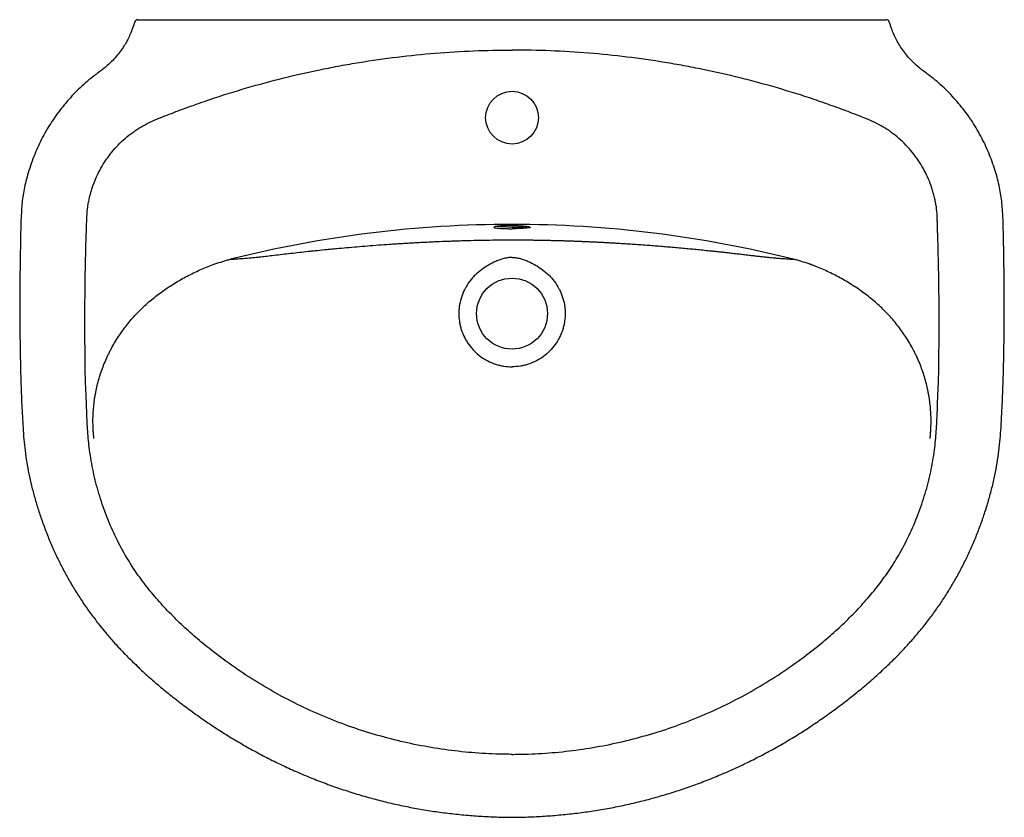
# Model space of a CAD drawing. Header units: millimetres. Extents: x 3472.543 to 3473.196, y 2303.222 to 2303.751.
import ezdxf

# ---------------------------------------------------------------- set-up
doc = ezdxf.new("R2010")
doc.units = ezdxf.units.MM
doc.layers.add('SANINDUSA', color=3, linetype='Continuous')

msp = doc.modelspace()

# ---------------------------------------------------------------- linework, layer by layer
at = {"layer": 'SANINDUSA'}
msp.add_line((3472.6213, 2303.75064), (3473.11762, 2303.75064), dxfattribs=at)
for centre, radius in [((3472.86946, 2303.68564), 0.0175), ((3472.86946, 2303.55564), 0.0235)]:
    msp.add_circle(centre, radius, dxfattribs=at)
for centre, radius, start, end in [((3472.6214, 2303.74836), 0.00229, 92.36484, 163.27712), ((3473.11753, 2303.74837), 0.00227, 22.23155, 87.73727), ((3472.86949, 2302.84971), 0.76513, 90.00227, 104.11516), ((3472.86943, 2302.84971), 0.76513, 75.88484, 89.99773)]:
    msp.add_arc(centre, radius, start, end, dxfattribs=at)
for points, knots in [([(3472.61921, 2303.74902), (3472.61914, 2303.74877), (3472.61865, 2303.74704), (3472.61758, 2303.74406), (3472.61602, 2303.74019), (3472.61425, 2303.7366), (3472.61217, 2303.73311), (3472.60974, 2303.72956), (3472.607, 2303.72611), (3472.60411, 2303.72296), (3472.60119, 2303.72017), (3472.59828, 2303.71782), (3472.59631, 2303.71636), (3472.59535, 2303.71565)], [0, 0, 0, 0, 0.017935, 0.129018, 0.227156, 0.317056, 0.415433, 0.518529, 0.6251, 0.731452, 0.824521, 0.914196, 1, 1, 1, 1]), ([(3473.14357, 2303.71565), (3473.14256, 2303.71639), (3473.1405, 2303.71792), (3473.13749, 2303.72039), (3473.13455, 2303.72323), (3473.13169, 2303.72638), (3473.12897, 2303.72985), (3473.1265, 2303.73348), (3473.12436, 2303.73717), (3473.12257, 2303.74094), (3473.12102, 2303.74493), (3473.12006, 2303.74772), (3473.11963, 2303.74922), (3473.11963, 2303.74923)], [0, 0, 0, 0, 0.08945, 0.182931, 0.277287, 0.380993, 0.48611, 0.591376, 0.694033, 0.789988, 0.888541, 0.999292, 1, 1, 1, 1]), ([(3472.58631, 2303.5382), (3472.5862, 2303.55502), (3472.58632, 2303.57185), (3472.58684, 2303.59706), (3472.58707, 2303.60546), (3472.5874, 2303.61491), (3472.58744, 2303.61596), (3472.58751, 2303.61806), (3472.58755, 2303.61911), (3472.58768, 2303.62226), (3472.58782, 2303.62435), (3472.58825, 2303.62748), (3472.58844, 2303.62852), (3472.58886, 2303.6306), (3472.5891, 2303.63164), (3472.58961, 2303.63372), (3472.58988, 2303.63475), (3472.59047, 2303.63682), (3472.59078, 2303.63786), (3472.59244, 2303.64296), (3472.5941, 2303.64689), (3472.59709, 2303.65253), (3472.59817, 2303.65437), (3472.59991, 2303.65707), (3472.60052, 2303.65796), (3472.60176, 2303.65972), (3472.6024, 2303.66058), (3472.60569, 2303.66482), (3472.60858, 2303.66795), (3472.61331, 2303.67224), (3472.61495, 2303.67361), (3472.61752, 2303.67556), (3472.61839, 2303.67619), (3472.62016, 2303.67742), (3472.62106, 2303.67801), (3472.62378, 2303.67971), (3472.62564, 2303.68075), (3472.62943, 2303.68267), (3472.63136, 2303.68355), (3472.63527, 2303.68521), (3472.63724, 2303.686), (3472.6412, 2303.68754), (3472.64318, 2303.68831), (3472.64914, 2303.69058), (3472.65313, 2303.69206), (3472.66114, 2303.69494), (3472.66515, 2303.69634), (3472.67724, 2303.70041), (3472.68535, 2303.70296), (3472.70168, 2303.70773), (3472.7099, 2303.70995), (3472.72641, 2303.71405), (3472.7347, 2303.71593), (3472.7472, 2303.7185), (3472.75138, 2303.71931), (3472.75975, 2303.72085), (3472.76393, 2303.72158), (3472.78488, 2303.72501), (3472.8017, 2303.72706), (3472.83548, 2303.7298), (3472.85244, 2303.73049), (3472.86946, 2303.73049)], [0, 0, 0, 0, 0.125, 0.125, 0.1875, 0.1875, 0.195313, 0.195313, 0.203125, 0.203125, 0.21875, 0.21875, 0.226563, 0.226563, 0.234375, 0.234375, 0.242188, 0.242188, 0.25, 0.25, 0.28125, 0.28125, 0.296875, 0.296875, 0.304688, 0.304688, 0.3125, 0.3125, 0.34375, 0.34375, 0.359375, 0.359375, 0.367188, 0.367188, 0.375, 0.375, 0.390625, 0.390625, 0.40625, 0.40625, 0.421875, 0.421875, 0.4375, 0.4375, 0.46875, 0.46875, 0.5, 0.5, 0.5625, 0.5625, 0.625, 0.625, 0.6875, 0.6875, 0.71875, 0.71875, 0.75, 0.75, 0.875, 0.875, 1, 1, 1, 1]), ([(3473.15261, 2303.5382), (3473.15272, 2303.55502), (3473.1526, 2303.57185), (3473.15208, 2303.59706), (3473.15185, 2303.60546), (3473.15152, 2303.61491), (3473.15148, 2303.61596), (3473.15141, 2303.61806), (3473.15137, 2303.61911), (3473.15124, 2303.62226), (3473.1511, 2303.62435), (3473.15067, 2303.62748), (3473.15048, 2303.62852), (3473.15006, 2303.6306), (3473.14982, 2303.63164), (3473.14931, 2303.63372), (3473.14904, 2303.63475), (3473.14845, 2303.63682), (3473.14814, 2303.63786), (3473.14648, 2303.64296), (3473.14482, 2303.64689), (3473.14183, 2303.65253), (3473.14075, 2303.65437), (3473.13901, 2303.65707), (3473.1384, 2303.65796), (3473.13716, 2303.65972), (3473.13652, 2303.66058), (3473.13323, 2303.66482), (3473.13034, 2303.66795), (3473.12561, 2303.67224), (3473.12397, 2303.67361), (3473.1214, 2303.67556), (3473.12053, 2303.67619), (3473.11876, 2303.67742), (3473.11786, 2303.67801), (3473.11514, 2303.67971), (3473.11328, 2303.68075), (3473.10949, 2303.68267), (3473.10756, 2303.68355), (3473.10365, 2303.68521), (3473.10168, 2303.686), (3473.09772, 2303.68754), (3473.09574, 2303.68831), (3473.08978, 2303.69058), (3473.08579, 2303.69206), (3473.07778, 2303.69494), (3473.07377, 2303.69634), (3473.06168, 2303.70041), (3473.05357, 2303.70296), (3473.03724, 2303.70773), (3473.02902, 2303.70995), (3473.01251, 2303.71405), (3473.00422, 2303.71593), (3472.99172, 2303.7185), (3472.98754, 2303.71931), (3472.97917, 2303.72085), (3472.97499, 2303.72158), (3472.95404, 2303.72501), (3472.93722, 2303.72706), (3472.90344, 2303.7298), (3472.88648, 2303.73049), (3472.86946, 2303.73049)], [0, 0, 0, 0, 0.125, 0.125, 0.1875, 0.1875, 0.195312, 0.195312, 0.203125, 0.203125, 0.21875, 0.21875, 0.226562, 0.226562, 0.234375, 0.234375, 0.242187, 0.242187, 0.25, 0.25, 0.28125, 0.28125, 0.296875, 0.296875, 0.304687, 0.304687, 0.3125, 0.3125, 0.34375, 0.34375, 0.359375, 0.359375, 0.367187, 0.367187, 0.375, 0.375, 0.390625, 0.390625, 0.40625, 0.40625, 0.421875, 0.421875, 0.4375, 0.4375, 0.46875, 0.46875, 0.5, 0.5, 0.5625, 0.5625, 0.625, 0.625, 0.6875, 0.6875, 0.71875, 0.71875, 0.75, 0.75, 0.875, 0.875, 1, 1, 1, 1]), ([(3472.59535, 2303.71565), (3472.59437, 2303.71492), (3472.59181, 2303.71299), (3472.58771, 2303.70967), (3472.58314, 2303.70558), (3472.57871, 2303.70118), (3472.57449, 2303.69656), (3472.57052, 2303.69172), (3472.56741, 2303.68758), (3472.56572, 2303.68501), (3472.56517, 2303.68418)], [0, 0, 0, 0, 0.083712, 0.219023, 0.361174, 0.503331, 0.645872, 0.789462, 0.931746, 1, 1, 1, 1]), ([(3473.17375, 2303.68418), (3473.17326, 2303.68493), (3473.17163, 2303.68742), (3473.16858, 2303.69148), (3473.16463, 2303.69633), (3473.16042, 2303.70096), (3473.15598, 2303.70538), (3473.15132, 2303.70958), (3473.14715, 2303.71297), (3473.14452, 2303.71494), (3473.14357, 2303.71565)], [0, 0, 0, 0, 0.06097, 0.20434, 0.347117, 0.489061, 0.632435, 0.775468, 0.918652, 1, 1, 1, 1]), ([(3472.56513, 2303.6842), (3472.56411, 2303.68265), (3472.56194, 2303.67935), (3472.55895, 2303.67408), (3472.55609, 2303.66847), (3472.55352, 2303.66273), (3472.55119, 2303.65676), (3472.54917, 2303.65083), (3472.54749, 2303.64503), (3472.54621, 2303.63959), (3472.54524, 2303.63436), (3472.54459, 2303.62924), (3472.54416, 2303.62371), (3472.54382, 2303.61715), (3472.54362, 2303.60884), (3472.54343, 2303.59537), (3472.54305, 2303.57681), (3472.54301, 2303.55416), (3472.54328, 2303.53216), (3472.54373, 2303.51249), (3472.54435, 2303.49542), (3472.54507, 2303.48236), (3472.54573, 2303.47231), (3472.54655, 2303.46462), (3472.54766, 2303.45701), (3472.54909, 2303.44925), (3472.55086, 2303.44139), (3472.55296, 2303.43341), (3472.5554, 2303.42531), (3472.55821, 2303.41703), (3472.56132, 2303.40875), (3472.56474, 2303.40061), (3472.5684, 2303.39272), (3472.57232, 2303.38501), (3472.57653, 2303.37744), (3472.58101, 2303.37001), (3472.58578, 2303.36273), (3472.59077, 2303.35569), (3472.59557, 2303.34939), (3472.59879, 2303.34554), (3472.6002, 2303.34387)], [0, 0, 0, 0, 0.0155501, 0.0331439, 0.050751, 0.0683561, 0.0857924, 0.1044809, 0.120852, 0.1364333, 0.1512778, 0.1654477, 0.1796651, 0.1977733, 0.2205516, 0.2492761, 0.3107716, 0.3761562, 0.4391695, 0.4951961, 0.5411173, 0.5823969, 0.6048358, 0.625524, 0.6472182, 0.6692574, 0.6917333, 0.7147354, 0.7383615, 0.7627198, 0.7880031, 0.812533, 0.8366987, 0.8608736, 0.8850683, 0.9092986, 0.93358, 0.9579699, 0.9816569, 1, 1, 1, 1]), ([(3473.13871, 2303.34388), (3473.13973, 2303.34508), (3473.14265, 2303.3485), (3473.14711, 2303.35429), (3473.15209, 2303.3612), (3473.1568, 2303.36828), (3473.16131, 2303.37559), (3473.1656, 2303.38316), (3473.16961, 2303.39086), (3473.17333, 2303.39871), (3473.17676, 2303.40668), (3473.17989, 2303.41477), (3473.1828, 2303.42308), (3473.18543, 2303.43152), (3473.18773, 2303.44001), (3473.18964, 2303.44832), (3473.19118, 2303.45648), (3473.19236, 2303.46451), (3473.19319, 2303.47237), (3473.19373, 2303.48063), (3473.19437, 2303.49144), (3473.19496, 2303.50538), (3473.19545, 2303.52281), (3473.19579, 2303.54209), (3473.19592, 2303.56314), (3473.19574, 2303.58514), (3473.19539, 2303.60296), (3473.19515, 2303.61584), (3473.19481, 2303.62297), (3473.19436, 2303.62894), (3473.19371, 2303.63418), (3473.19274, 2303.63945), (3473.19146, 2303.64491), (3473.18983, 2303.65056), (3473.18786, 2303.6564), (3473.18562, 2303.66218), (3473.1831, 2303.66789), (3473.18034, 2303.67342), (3473.17721, 2303.67888), (3473.17502, 2303.68248), (3473.1738, 2303.68421), (3473.1738, 2303.68421)], [0, 0, 0, 0, 0.013209, 0.037683, 0.061278, 0.084625, 0.108957, 0.133248, 0.157512, 0.181767, 0.206029, 0.230285, 0.254425, 0.27984, 0.304377, 0.32816, 0.351318, 0.373966, 0.396206, 0.41753, 0.443398, 0.487005, 0.53446, 0.589601, 0.648648, 0.710882, 0.774071, 0.79805, 0.818897, 0.833915, 0.848211, 0.863152, 0.878803, 0.895212, 0.912416, 0.930486, 0.94714, 0.964711, 0.98231, 0.999925, 1, 1, 1, 1]), ([(3472.85778, 2303.61311), (3472.85767, 2303.61307), (3472.85721, 2303.61292), (3472.85762, 2303.61277), (3472.85793, 2303.61266)], [0, 0, 0, 0, 0.249896, 1, 1, 1, 1]), ([(3472.86946, 2303.61407), (3472.8688, 2303.61407), (3472.86681, 2303.61406), (3472.86358, 2303.61394), (3472.8604, 2303.61369), (3472.85832, 2303.61339), (3472.85794, 2303.61319), (3472.85778, 2303.61311)], [0, 0, 0, 0, 0.117169, 0.357009, 0.59693, 0.836927, 1, 1, 1, 1]), ([(3472.85793, 2303.61266), (3472.85793, 2303.61266), (3472.85808, 2303.61254), (3472.8596, 2303.61235), (3472.86238, 2303.61213), (3472.8659, 2303.612), (3472.86835, 2303.61199), (3472.86946, 2303.61198)], [0, 0, 0, 0, 0.009678, 0.268679, 0.527498, 0.786186, 1, 1, 1, 1]), ([(3472.86946, 2303.61306), (3472.86844, 2303.61307), (3472.86618, 2303.61308), (3472.86302, 2303.6132), (3472.86065, 2303.61335), (3472.85992, 2303.61349), (3472.85967, 2303.61354)], [0, 0, 0, 0, 0.247539, 0.54696, 0.846411, 1, 1, 1, 1]), ([(3472.86946, 2303.61407), (3472.87012, 2303.61407), (3472.87211, 2303.61406), (3472.87534, 2303.61394), (3472.87851, 2303.61369), (3472.8806, 2303.61339), (3472.88098, 2303.61319), (3472.88113, 2303.61311)], [0, 0, 0, 0, 0.117308, 0.357433, 0.597638, 0.83792, 1, 1, 1, 1]), ([(3472.86946, 2303.61306), (3472.87048, 2303.61307), (3472.87274, 2303.61308), (3472.8759, 2303.6132), (3472.87827, 2303.61335), (3472.879, 2303.61349), (3472.87925, 2303.61354)], [0, 0, 0, 0, 0.247539, 0.54696, 0.846411, 1, 1, 1, 1]), ([(3472.881, 2303.61266), (3472.88099, 2303.61266), (3472.88084, 2303.61254), (3472.87932, 2303.61235), (3472.87654, 2303.61213), (3472.87302, 2303.612), (3472.87057, 2303.61199), (3472.86946, 2303.61198)], [0, 0, 0, 0, 0.0108284, 0.2695286, 0.5280466, 0.7864339, 1, 1, 1, 1]), ([(3472.88113, 2303.61311), (3472.88125, 2303.61307), (3472.88171, 2303.61292), (3472.8813, 2303.61277), (3472.881, 2303.61266)], [0, 0, 0, 0, 0.2536559, 1, 1, 1, 1]), ([(3472.6829, 2303.59174), (3472.68353, 2303.59178), (3472.68415, 2303.59181), (3472.68513, 2303.59187), (3472.68546, 2303.59189), (3472.68614, 2303.59193), (3472.68649, 2303.59196), (3472.68754, 2303.59203), (3472.68826, 2303.59208), (3472.68975, 2303.59218), (3472.69051, 2303.59224), (3472.6929, 2303.59242), (3472.69461, 2303.59256), (3472.69751, 2303.59283), (3472.69853, 2303.59293), (3472.70069, 2303.59314), (3472.7018, 2303.59326), (3472.70361, 2303.59345), (3472.70424, 2303.59352), (3472.70558, 2303.59367), (3472.70628, 2303.59375), (3472.70848, 2303.594), (3472.71007, 2303.59419), (3472.71349, 2303.5946), (3472.71532, 2303.59482), (3472.71902, 2303.59526), (3472.72089, 2303.59548), (3472.72657, 2303.59613), (3472.73043, 2303.59656), (3472.73485, 2303.59703), (3472.73534, 2303.59708), (3472.73633, 2303.59718), (3472.73783, 2303.59734), (3472.74142, 2303.59771), (3472.74567, 2303.59814), (3472.74891, 2303.59846), (3472.75106, 2303.59866), (3472.75214, 2303.59876), (3472.75536, 2303.59906), (3472.75756, 2303.59927), (3472.76429, 2303.59986), (3472.76893, 2303.60026), (3472.77843, 2303.60101), (3472.78452, 2303.60146), (3472.7908, 2303.60188), (3472.79332, 2303.60204), (3472.7946, 2303.60212), (3472.79715, 2303.60228), (3472.79843, 2303.60236), (3472.80094, 2303.60251), (3472.80218, 2303.60258), (3472.80463, 2303.60271), (3472.80584, 2303.60278), (3472.80769, 2303.60287), (3472.80831, 2303.60291), (3472.80958, 2303.60297), (3472.81023, 2303.603), (3472.81224, 2303.60311), (3472.81363, 2303.60318), (3472.81641, 2303.60331), (3472.8178, 2303.60337), (3472.82197, 2303.60356), (3472.82475, 2303.60367), (3472.82893, 2303.60383), (3472.83032, 2303.60388), (3472.83311, 2303.60398), (3472.83451, 2303.60402), (3472.84148, 2303.60423), (3472.84707, 2303.60436), (3472.85545, 2303.60448), (3472.85825, 2303.60452), (3472.86385, 2303.60456), (3472.86666, 2303.60457), (3472.86946, 2303.60457)], [0, 0, 0, 0, 0.03125, 0.03125, 0.046875, 0.046875, 0.0625, 0.0625, 0.09375, 0.09375, 0.125, 0.125, 0.1875, 0.1875, 0.21875, 0.21875, 0.25, 0.25, 0.265625, 0.265625, 0.28125, 0.28125, 0.3125, 0.3125, 0.34375, 0.34375, 0.375, 0.375, 0.4375, 0.4375, 0.445312, 0.445312, 0.453125, 0.46875, 0.5, 0.515625, 0.515625, 0.53125, 0.53125, 0.5625, 0.5625, 0.625, 0.625, 0.6875, 0.703125, 0.703125, 0.71875, 0.71875, 0.734375, 0.734375, 0.75, 0.75, 0.765625, 0.765625, 0.773437, 0.773437, 0.78125, 0.78125, 0.796875, 0.796875, 0.8125, 0.8125, 0.84375, 0.84375, 0.859375, 0.859375, 0.875, 0.875, 0.9375, 0.9375, 0.96875, 0.96875, 1, 1, 1, 1]), ([(3472.86946, 2303.60457), (3472.86994, 2303.60457), (3472.8709, 2303.60457), (3472.87234, 2303.60456), (3472.87377, 2303.60456), (3472.8752, 2303.60455), (3472.87662, 2303.60455), (3472.87804, 2303.60454), (3472.87946, 2303.60452), (3472.88087, 2303.60451), (3472.88228, 2303.6045), (3472.88368, 2303.60448), (3472.88508, 2303.60446), (3472.88647, 2303.60444), (3472.88786, 2303.60442), (3472.88924, 2303.60439), (3472.89062, 2303.60437), (3472.892, 2303.60434), (3472.89337, 2303.60431), (3472.89473, 2303.60428), (3472.89609, 2303.60425), (3472.89745, 2303.60422), (3472.89881, 2303.60418), (3472.90015, 2303.60415), (3472.9015, 2303.60411), (3472.90284, 2303.60407), (3472.90417, 2303.60403), (3472.9055, 2303.60399), (3472.90683, 2303.60394), (3472.90815, 2303.6039), (3472.90947, 2303.60385), (3472.91078, 2303.6038), (3472.91209, 2303.60375), (3472.9134, 2303.6037), (3472.9147, 2303.60365), (3472.91599, 2303.6036), (3472.91728, 2303.60355), (3472.91857, 2303.60349), (3472.91985, 2303.60344), (3472.92113, 2303.60338), (3472.9224, 2303.60332), (3472.92367, 2303.60326), (3472.92493, 2303.6032), (3472.92619, 2303.60314), (3472.92745, 2303.60308), (3472.9287, 2303.60301), (3472.92995, 2303.60295), (3472.93119, 2303.60288), (3472.93243, 2303.60282), (3472.93366, 2303.60275), (3472.93489, 2303.60268), (3472.93611, 2303.60261), (3472.93733, 2303.60254), (3472.93855, 2303.60247), (3472.94095, 2303.60233), (3472.94452, 2303.60211), (3472.94924, 2303.60181), (3472.95394, 2303.60149), (3472.9586, 2303.60115), (3472.96324, 2303.6008), (3472.96786, 2303.60043), (3472.97244, 2303.60005), (3472.977, 2303.59966), (3472.98153, 2303.59925), (3472.98604, 2303.59884), (3472.99052, 2303.59841), (3472.99497, 2303.59797), (3472.99865, 2303.59759), (3473.0016, 2303.59729), (3473.00387, 2303.59705), (3473.00623, 2303.5968), (3473.00868, 2303.59653), (3473.01121, 2303.59625), (3473.01424, 2303.59592), (3473.01761, 2303.59553), (3473.02118, 2303.59511), (3473.02438, 2303.59473), (3473.0269, 2303.59442), (3473.02885, 2303.59419), (3473.03035, 2303.59402), (3473.03182, 2303.59385), (3473.03328, 2303.59368), (3473.03471, 2303.59352), (3473.03611, 2303.59337), (3473.0375, 2303.59322), (3473.03886, 2303.59308), (3473.04021, 2303.59295), (3473.04166, 2303.5928), (3473.04325, 2303.59266), (3473.04496, 2303.59251), (3473.04671, 2303.59237), (3473.04848, 2303.59223), (3473.05028, 2303.5921), (3473.05164, 2303.59201), (3473.05262, 2303.59195), (3473.05326, 2303.59191), (3473.05405, 2303.59186), (3473.05499, 2303.5918), (3473.05566, 2303.59176), (3473.05602, 2303.59174)], [0, 0, 0, 0, 0.0061988, 0.0123791, 0.0185411, 0.0246849, 0.0308109, 0.0369194, 0.0430104, 0.0490843, 0.0551414, 0.0611819, 0.0672059, 0.0732139, 0.079206, 0.0851825, 0.0911437, 0.0970897, 0.103021, 0.1089377, 0.1148401, 0.1207285, 0.1266031, 0.1324642, 0.1383122, 0.1441472, 0.1499695, 0.1557795, 0.1615774, 0.1673635, 0.173138, 0.1789013, 0.1846536, 0.1903953, 0.1961266, 0.2018478, 0.2075592, 0.213261, 0.2189537, 0.2246375, 0.2303127, 0.2359795, 0.2416384, 0.2472895, 0.2529333, 0.2585699, 0.2641997, 0.2698231, 0.2754402, 0.2810515, 0.2866572, 0.2922577, 0.2978532, 0.3034441, 0.3090307, 0.3310638, 0.3532038, 0.3754644, 0.3978592, 0.4204015, 0.4431042, 0.4659801, 0.4890415, 0.5123007, 0.5357694, 0.559459, 0.5833809, 0.6075458, 0.6196444, 0.6323533, 0.6456744, 0.6596098, 0.6741612, 0.6893299, 0.7122723, 0.7333669, 0.7526168, 0.7700266, 0.779533, 0.7890993, 0.7987293, 0.8084269, 0.8181958, 0.8280397, 0.837962, 0.8479662, 0.8580558, 0.868234, 0.8817157, 0.8959535, 0.9109554, 0.9267282, 0.9432779, 0.9606096, 0.9654597, 0.9718235, 0.9797013, 0.9890934, 1, 1, 1, 1]), ([(3472.67242, 2303.58858), (3472.67414, 2303.58918), (3472.67587, 2303.58976), (3472.67849, 2303.59055), (3472.67937, 2303.5908), (3472.68113, 2303.59129), (3472.68201, 2303.59152), (3472.6829, 2303.59174)], [0, 0, 0, 0, 0.5, 0.5, 0.75, 0.75, 1, 1, 1, 1]), ([(3472.86946, 2303.59287), (3472.86853, 2303.59287), (3472.86761, 2303.59281), (3472.86624, 2303.59263), (3472.86579, 2303.59256), (3472.86487, 2303.59238), (3472.86442, 2303.59228), (3472.86306, 2303.59194), (3472.86218, 2303.59166), (3472.86045, 2303.59104), (3472.85959, 2303.5907), (3472.85707, 2303.58958), (3472.85544, 2303.58873), (3472.85224, 2303.58683), (3472.85069, 2303.58581), (3472.84918, 2303.58472)], [0, 0, 0, 0, 0.125, 0.125, 0.1875, 0.1875, 0.25, 0.25, 0.375, 0.375, 0.5, 0.5, 0.75, 0.75, 1, 1, 1, 1]), ([(3472.86946, 2303.59287), (3472.87039, 2303.59287), (3472.87131, 2303.59281), (3472.87268, 2303.59263), (3472.87313, 2303.59256), (3472.87405, 2303.59238), (3472.8745, 2303.59228), (3472.87586, 2303.59194), (3472.87674, 2303.59166), (3472.87847, 2303.59104), (3472.87933, 2303.5907), (3472.88185, 2303.58958), (3472.88348, 2303.58873), (3472.88668, 2303.58683), (3472.88823, 2303.58581), (3472.88974, 2303.58472)], [0, 0, 0, 0, 0.125, 0.125, 0.1875, 0.1875, 0.25, 0.25, 0.375, 0.375, 0.5, 0.5, 0.75, 0.75, 1, 1, 1, 1]), ([(3473.0665, 2303.58858), (3473.06478, 2303.58918), (3473.06305, 2303.58976), (3473.06043, 2303.59055), (3473.05955, 2303.5908), (3473.05779, 2303.59129), (3473.05691, 2303.59152), (3473.05602, 2303.59174)], [0, 0, 0, 0, 0.5, 0.5, 0.75, 0.75, 1, 1, 1, 1]), ([(3472.59228, 2303.47271), (3472.59219, 2303.47349), (3472.59211, 2303.47428), (3472.59196, 2303.47585), (3472.5919, 2303.47663), (3472.59174, 2303.47899), (3472.59167, 2303.48057), (3472.5916, 2303.48373), (3472.5916, 2303.48531), (3472.59168, 2303.48846), (3472.59176, 2303.49004), (3472.59199, 2303.49319), (3472.59214, 2303.49476), (3472.59243, 2303.49711), (3472.59253, 2303.4979), (3472.59275, 2303.49946), (3472.59287, 2303.50024), (3472.59314, 2303.5018), (3472.59328, 2303.50257), (3472.59357, 2303.50412), (3472.59373, 2303.50489), (3472.59423, 2303.5072), (3472.5946, 2303.50873), (3472.59541, 2303.51178), (3472.59585, 2303.51329), (3472.5968, 2303.5163), (3472.59731, 2303.51779), (3472.5984, 2303.52076), (3472.59898, 2303.52223), (3472.6002, 2303.52514), (3472.60085, 2303.52658), (3472.60187, 2303.52872), (3472.60222, 2303.52943), (3472.60293, 2303.53084), (3472.60329, 2303.53154), (3472.60441, 2303.53363), (3472.60519, 2303.535), (3472.6076, 2303.53907), (3472.60933, 2303.5417), (3472.61302, 2303.54681), (3472.61498, 2303.54929), (3472.6191, 2303.55406), (3472.62126, 2303.55635), (3472.62576, 2303.56076), (3472.62811, 2303.56288), (3472.63295, 2303.56691), (3472.63545, 2303.56883), (3472.63929, 2303.57156), (3472.64059, 2303.57245), (3472.64322, 2303.57419), (3472.64455, 2303.57504), (3472.64858, 2303.57751), (3472.65132, 2303.57906), (3472.65687, 2303.58199), (3472.65969, 2303.58336), (3472.664, 2303.58527), (3472.66544, 2303.58589), (3472.66836, 2303.58707), (3472.66983, 2303.58764), (3472.67131, 2303.58818)], [0, 0, 0, 0, 0.015625, 0.015625, 0.03125, 0.03125, 0.0625, 0.0625, 0.09375, 0.09375, 0.125, 0.125, 0.15625, 0.15625, 0.171875, 0.171875, 0.1875, 0.1875, 0.203125, 0.203125, 0.21875, 0.21875, 0.25, 0.25, 0.28125, 0.28125, 0.3125, 0.3125, 0.34375, 0.34375, 0.375, 0.375, 0.390625, 0.390625, 0.40625, 0.40625, 0.4375, 0.4375, 0.5, 0.5, 0.5625, 0.5625, 0.625, 0.625, 0.6875, 0.6875, 0.75, 0.75, 0.78125, 0.78125, 0.8125, 0.8125, 0.875, 0.875, 0.9375, 0.9375, 0.96875, 0.96875, 1, 1, 1, 1]), ([(3472.84918, 2303.58472), (3472.84768, 2303.58363), (3472.84626, 2303.58243), (3472.84427, 2303.58046), (3472.84363, 2303.57977), (3472.84241, 2303.57836), (3472.84183, 2303.57763), (3472.84018, 2303.57539), (3472.83919, 2303.57383), (3472.8381, 2303.57177), (3472.83789, 2303.57135), (3472.83749, 2303.5705), (3472.83729, 2303.57008), (3472.83674, 2303.56879), (3472.8364, 2303.56792), (3472.8355, 2303.56528), (3472.83504, 2303.56349), (3472.83457, 2303.56075), (3472.83444, 2303.55982), (3472.83432, 2303.55842), (3472.83428, 2303.55796), (3472.83423, 2303.55702), (3472.83422, 2303.55656), (3472.83419, 2303.55423), (3472.83431, 2303.55238), (3472.83472, 2303.54963), (3472.83489, 2303.54871), (3472.83531, 2303.54689), (3472.83555, 2303.54598), (3472.83639, 2303.54331), (3472.83709, 2303.54159), (3472.83833, 2303.53911), (3472.83878, 2303.53829), (3472.8395, 2303.53709), (3472.83975, 2303.5367), (3472.84026, 2303.53592), (3472.84053, 2303.53553), (3472.84189, 2303.53363), (3472.84309, 2303.53221), (3472.84569, 2303.52957), (3472.84709, 2303.52835), (3472.85012, 2303.52612), (3472.85169, 2303.52514), (3472.85498, 2303.52344), (3472.85669, 2303.52272), (3472.85892, 2303.52198), (3472.85937, 2303.52184), (3472.86027, 2303.52159), (3472.86072, 2303.52147), (3472.86208, 2303.52114), (3472.86299, 2303.52095), (3472.86573, 2303.52051), (3472.86759, 2303.52036), (3472.86946, 2303.52036)], [0, 0, 0, 0, 0.0625, 0.0625, 0.09375, 0.09375, 0.125, 0.125, 0.1875, 0.1875, 0.203125, 0.203125, 0.21875, 0.21875, 0.25, 0.25, 0.3125, 0.3125, 0.34375, 0.34375, 0.359375, 0.359375, 0.375, 0.375, 0.4375, 0.4375, 0.46875, 0.46875, 0.5, 0.5, 0.5625, 0.5625, 0.59375, 0.59375, 0.609375, 0.609375, 0.625, 0.625, 0.6875, 0.6875, 0.75, 0.75, 0.8125, 0.8125, 0.875, 0.875, 0.890625, 0.890625, 0.90625, 0.90625, 0.9375, 0.9375, 1, 1, 1, 1]), ([(3472.88974, 2303.58472), (3472.89124, 2303.58363), (3472.89266, 2303.58243), (3472.89465, 2303.58046), (3472.89529, 2303.57977), (3472.89651, 2303.57836), (3472.89709, 2303.57763), (3472.89874, 2303.57539), (3472.89973, 2303.57383), (3472.90082, 2303.57177), (3472.90103, 2303.57135), (3472.90143, 2303.5705), (3472.90163, 2303.57008), (3472.90218, 2303.56879), (3472.90252, 2303.56792), (3472.90342, 2303.56528), (3472.90388, 2303.56349), (3472.90435, 2303.56075), (3472.90448, 2303.55982), (3472.9046, 2303.55842), (3472.90464, 2303.55796), (3472.90469, 2303.55702), (3472.9047, 2303.55656), (3472.90473, 2303.55423), (3472.90461, 2303.55238), (3472.9042, 2303.54963), (3472.90403, 2303.54871), (3472.90361, 2303.54689), (3472.90337, 2303.54598), (3472.90253, 2303.54331), (3472.90183, 2303.54159), (3472.90059, 2303.53911), (3472.90014, 2303.53829), (3472.89942, 2303.53709), (3472.89917, 2303.5367), (3472.89866, 2303.53592), (3472.89839, 2303.53553), (3472.89703, 2303.53363), (3472.89583, 2303.53221), (3472.89323, 2303.52957), (3472.89182, 2303.52835), (3472.8888, 2303.52612), (3472.88723, 2303.52514), (3472.88394, 2303.52344), (3472.88223, 2303.52272), (3472.88, 2303.52198), (3472.87955, 2303.52184), (3472.87865, 2303.52159), (3472.8782, 2303.52147), (3472.87684, 2303.52114), (3472.87593, 2303.52095), (3472.87319, 2303.52051), (3472.87133, 2303.52036), (3472.86946, 2303.52036)], [0, 0, 0, 0, 0.0625, 0.0625, 0.09375, 0.09375, 0.125, 0.125, 0.1875, 0.1875, 0.203125, 0.203125, 0.21875, 0.21875, 0.25, 0.25, 0.3125, 0.3125, 0.34375, 0.34375, 0.359375, 0.359375, 0.375, 0.375, 0.4375, 0.4375, 0.46875, 0.46875, 0.5, 0.5, 0.5625, 0.5625, 0.59375, 0.59375, 0.609375, 0.609375, 0.625, 0.625, 0.6875, 0.6875, 0.75, 0.75, 0.8125, 0.8125, 0.875, 0.875, 0.890625, 0.890625, 0.90625, 0.90625, 0.9375, 0.9375, 1, 1, 1, 1]), ([(3473.06761, 2303.58818), (3473.06742, 2303.58825), (3473.06724, 2303.58831), (3473.06696, 2303.58841), (3473.06687, 2303.58844), (3473.06669, 2303.58851), (3473.06659, 2303.58854), (3473.0665, 2303.58858)], [0, 0, 0, 0, 0.5, 0.5, 0.75, 0.75, 1, 1, 1, 1]), ([(3473.14664, 2303.47271), (3473.14673, 2303.47349), (3473.14681, 2303.47428), (3473.14696, 2303.47585), (3473.14702, 2303.47663), (3473.14718, 2303.47899), (3473.14725, 2303.48057), (3473.14732, 2303.48373), (3473.14732, 2303.48531), (3473.14724, 2303.48846), (3473.14716, 2303.49004), (3473.14693, 2303.49319), (3473.14678, 2303.49476), (3473.14649, 2303.49711), (3473.14639, 2303.4979), (3473.14617, 2303.49946), (3473.14605, 2303.50024), (3473.14578, 2303.5018), (3473.14564, 2303.50257), (3473.14535, 2303.50412), (3473.14519, 2303.50489), (3473.14469, 2303.5072), (3473.14432, 2303.50873), (3473.14351, 2303.51178), (3473.14307, 2303.51329), (3473.14212, 2303.5163), (3473.14161, 2303.51779), (3473.14052, 2303.52076), (3473.13994, 2303.52223), (3473.13872, 2303.52514), (3473.13807, 2303.52658), (3473.13705, 2303.52872), (3473.1367, 2303.52943), (3473.13599, 2303.53084), (3473.13563, 2303.53154), (3473.13451, 2303.53363), (3473.13373, 2303.535), (3473.13132, 2303.53907), (3473.12959, 2303.5417), (3473.1259, 2303.54681), (3473.12394, 2303.54929), (3473.11982, 2303.55406), (3473.11766, 2303.55635), (3473.11316, 2303.56076), (3473.11081, 2303.56288), (3473.10597, 2303.56691), (3473.10347, 2303.56883), (3473.09963, 2303.57156), (3473.09833, 2303.57245), (3473.0957, 2303.57419), (3473.09437, 2303.57504), (3473.09034, 2303.57751), (3473.0876, 2303.57906), (3473.08205, 2303.58199), (3473.07923, 2303.58336), (3473.07492, 2303.58527), (3473.07348, 2303.58589), (3473.07129, 2303.58678), (3473.07056, 2303.58707), (3473.06946, 2303.58749), (3473.06909, 2303.58763), (3473.06853, 2303.58784), (3473.06835, 2303.58791), (3473.06807, 2303.58801), (3473.06798, 2303.58804), (3473.06779, 2303.58811), (3473.0677, 2303.58814), (3473.06761, 2303.58818)], [0, 0, 0, 0, 0.015625, 0.015625, 0.03125, 0.03125, 0.0625, 0.0625, 0.09375, 0.09375, 0.125, 0.125, 0.15625, 0.15625, 0.171875, 0.171875, 0.1875, 0.1875, 0.203125, 0.203125, 0.21875, 0.21875, 0.25, 0.25, 0.28125, 0.28125, 0.3125, 0.3125, 0.34375, 0.34375, 0.375, 0.375, 0.390625, 0.390625, 0.40625, 0.40625, 0.4375, 0.4375, 0.5, 0.5, 0.5625, 0.5625, 0.625, 0.625, 0.6875, 0.6875, 0.75, 0.75, 0.78125, 0.78125, 0.8125, 0.8125, 0.875, 0.875, 0.9375, 0.9375, 0.96875, 0.96875, 0.984375, 0.984375, 0.992188, 0.992188, 0.996094, 0.996094, 0.998047, 0.998047, 1, 1, 1, 1]), ([(3472.58711, 2303.50234), (3472.58691, 2303.50531), (3472.58677, 2303.50829), (3472.58655, 2303.51425), (3472.58649, 2303.51724), (3472.5864, 2303.52322), (3472.58638, 2303.52621), (3472.58635, 2303.5322), (3472.58633, 2303.5352), (3472.58631, 2303.5382)], [0, 0, 0, 0, 0.25, 0.25, 0.5, 0.5, 0.75, 0.75, 1, 1, 1, 1]), ([(3473.1518, 2303.50234), (3473.15201, 2303.50531), (3473.15215, 2303.50829), (3473.15237, 2303.51425), (3473.15243, 2303.51724), (3473.15252, 2303.52322), (3473.15254, 2303.52621), (3473.15257, 2303.5322), (3473.15259, 2303.5352), (3473.15261, 2303.5382)], [0, 0, 0, 0, 0.25, 0.25, 0.5, 0.5, 0.75, 0.75, 1, 1, 1, 1]), ([(3472.86946, 2303.26328), (3472.86811, 2303.26329), (3472.86074, 2303.26332), (3472.84733, 2303.26389), (3472.82929, 2303.26566), (3472.81134, 2303.26844), (3472.79358, 2303.27222), (3472.77608, 2303.27697), (3472.7588, 2303.28272), (3472.74178, 2303.2895), (3472.72505, 2303.29731), (3472.70876, 2303.30607), (3472.69299, 2303.31574), (3472.67782, 2303.32627), (3472.66478, 2303.33649), (3472.65369, 2303.34613), (3472.6444, 2303.35501), (3472.63558, 2303.36438), (3472.62732, 2303.37423), (3472.61973, 2303.38457), (3472.61256, 2303.39597), (3472.606, 2303.40851), (3472.60014, 2303.42216), (3472.59535, 2303.43625), (3472.59168, 2303.45064), (3472.58928, 2303.46445), (3472.58804, 2303.47758), (3472.58746, 2303.48996), (3472.58723, 2303.49821), (3472.58711, 2303.50234)], [0, 0, 0, 0, 0.0098131, 0.0537025, 0.0977301, 0.1418286, 0.1859276, 0.2299565, 0.2738469, 0.3185418, 0.3633841, 0.4083004, 0.453215, 0.4980538, 0.5427462, 0.5738485, 0.6050779, 0.6363338, 0.6675425, 0.6986628, 0.729692, 0.7655979, 0.8016706, 0.8377976, 0.8738653, 0.9097671, 0.9398249, 0.9699114, 1, 1, 1, 1]), ([(3472.86946, 2303.26328), (3472.87081, 2303.26329), (3472.87818, 2303.26332), (3472.89159, 2303.26389), (3472.90963, 2303.26566), (3472.92758, 2303.26844), (3472.94534, 2303.27222), (3472.96284, 2303.27697), (3472.98012, 2303.28272), (3472.99714, 2303.2895), (3473.01387, 2303.29731), (3473.03016, 2303.30607), (3473.04593, 2303.31574), (3473.0611, 2303.32627), (3473.07414, 2303.33649), (3473.08523, 2303.34613), (3473.09452, 2303.35501), (3473.10334, 2303.36438), (3473.1116, 2303.37423), (3473.11919, 2303.38457), (3473.12636, 2303.39597), (3473.13292, 2303.40851), (3473.13878, 2303.42216), (3473.14357, 2303.43625), (3473.14724, 2303.45064), (3473.14964, 2303.46445), (3473.15088, 2303.47758), (3473.15146, 2303.48996), (3473.15169, 2303.49821), (3473.1518, 2303.50234)], [0, 0, 0, 0, 0.0098131, 0.0537025, 0.0977301, 0.1418286, 0.1859276, 0.2299565, 0.2738469, 0.3185418, 0.3633841, 0.4083004, 0.453215, 0.4980538, 0.5427462, 0.5738485, 0.6050779, 0.6363338, 0.6675425, 0.6986628, 0.729692, 0.7655979, 0.8016706, 0.8377976, 0.8738653, 0.9097671, 0.9398249, 0.9699114, 1, 1, 1, 1]), ([(3472.60015, 2303.34382), (3472.60191, 2303.34176), (3472.60555, 2303.33749), (3472.61149, 2303.33114), (3472.61699, 2303.32553), (3472.6206, 2303.32213), (3472.62196, 2303.32085)], [0, 0, 0, 0, 0.256802, 0.530427, 0.823356, 1, 1, 1, 1]), ([(3473.11697, 2303.32083), (3473.11916, 2303.32293), (3473.1237, 2303.32727), (3473.12996, 2303.33382), (3473.13505, 2303.33939), (3473.13779, 2303.34269), (3473.13875, 2303.34384)], [0, 0, 0, 0, 0.286461, 0.59407, 0.858252, 1, 1, 1, 1]), ([(3472.62195, 2303.32083), (3472.6223, 2303.3205), (3472.62494, 2303.31793), (3472.63017, 2303.31328), (3472.63771, 2303.3068), (3472.64576, 2303.30032), (3472.65431, 2303.29379), (3472.66325, 2303.28736), (3472.66948, 2303.28305), (3472.6727, 2303.281), (3472.67283, 2303.28092)], [0, 0, 0, 0, 0.022385, 0.170745, 0.324112, 0.483234, 0.649008, 0.822986, 0.993143, 1, 1, 1, 1]), ([(3473.06609, 2303.28092), (3473.0689, 2303.28279), (3473.07473, 2303.28667), (3473.08338, 2303.29289), (3473.09191, 2303.29934), (3473.10025, 2303.306), (3473.10823, 2303.31281), (3473.11385, 2303.3178), (3473.11665, 2303.32053), (3473.11697, 2303.32084)], [0, 0, 0, 0, 0.156267, 0.324466, 0.493727, 0.651588, 0.819082, 0.979397, 1, 1, 1, 1]), ([(3472.67285, 2303.28095), (3472.6744, 2303.27993), (3472.67899, 2303.2769), (3472.68677, 2303.27217), (3472.69616, 2303.26677), (3472.70567, 2303.26167), (3472.71529, 2303.25688), (3472.72503, 2303.25238), (3472.73489, 2303.24818), (3472.74487, 2303.24426), (3472.75498, 2303.24064), (3472.76521, 2303.23731), (3472.77543, 2303.23432), (3472.78563, 2303.23168), (3472.7958, 2303.22936), (3472.80608, 2303.22734), (3472.81646, 2303.22561), (3472.82698, 2303.22419), (3472.83762, 2303.22305), (3472.84839, 2303.22222), (3472.85902, 2303.22168), (3472.86606, 2303.22157), (3472.86946, 2303.22151)], [0, 0, 0, 0, 0.0268039, 0.0791085, 0.1311086, 0.1828664, 0.2344489, 0.2859235, 0.3373569, 0.3888139, 0.4403411, 0.4920053, 0.543763, 0.59371, 0.6437366, 0.6939764, 0.7445058, 0.7954019, 0.8467431, 0.8986085, 0.9510785, 1, 1, 1, 1]), ([(3472.86946, 2303.22151), (3472.87294, 2303.22156), (3472.88014, 2303.22169), (3472.89101, 2303.22225), (3472.90202, 2303.22311), (3472.91286, 2303.2243), (3472.92356, 2303.22578), (3472.93412, 2303.22757), (3472.94454, 2303.22966), (3472.95484, 2303.23206), (3472.96502, 2303.23475), (3472.97507, 2303.23774), (3472.98508, 2303.24104), (3472.99506, 2303.24464), (3473.005, 2303.24858), (3473.01482, 2303.25279), (3473.0245, 2303.2573), (3473.03407, 2303.2621), (3473.04351, 2303.26718), (3473.05283, 2303.27258), (3473.06036, 2303.27717), (3473.06472, 2303.28006), (3473.06607, 2303.28095)], [0, 0, 0, 0, 0.050078, 0.103745, 0.156718, 0.209072, 0.260894, 0.312268, 0.363278, 0.414006, 0.464533, 0.514896, 0.564964, 0.616384, 0.667689, 0.718946, 0.770223, 0.821562, 0.87303, 0.924693, 0.976616, 1, 1, 1, 1])]:
    msp.add_open_spline(points, degree=3, knots=knots, dxfattribs=at)
msp.add_open_spline([(3472.67131, 2303.58818), (3472.67168, 2303.58831), (3472.67205, 2303.58845), (3472.67242, 2303.58858)], degree=3, dxfattribs=at)

doc.saveas('drawing.dxf')
